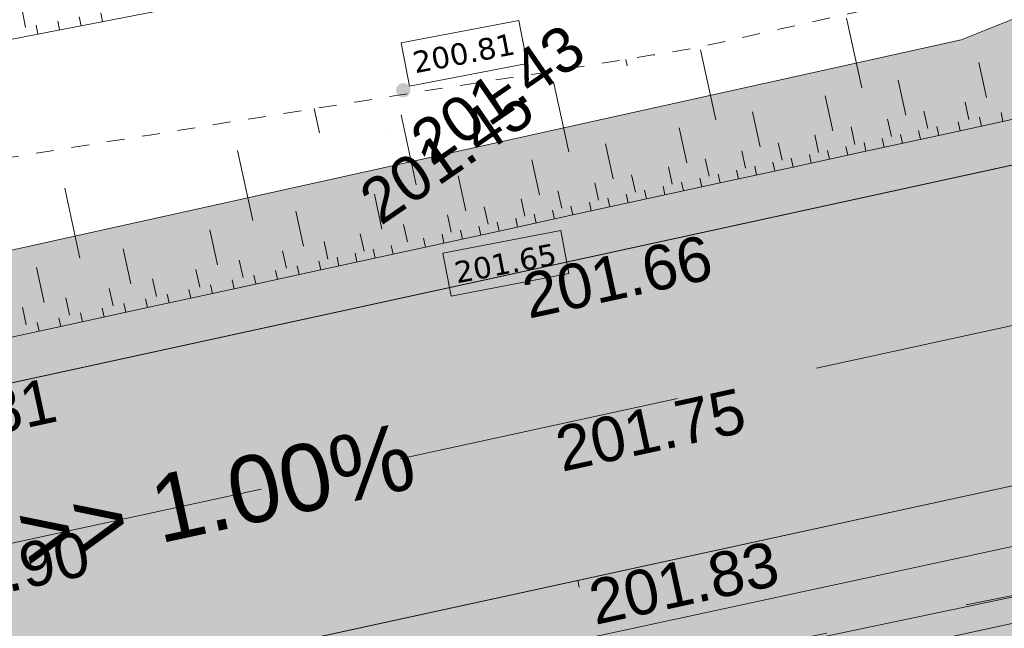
# Model space of a CAD drawing. Header units: millimetres. Extents: x -446952 to 537903, y -185749 to 168493.
# Tile 65 of 155: x 13359 to 35366, y 81866 to 95459. Entities that reach past the tile are written whole.
import ezdxf
from ezdxf.xclip import XClip

# ---------------------------------------------------------------- set-up
doc = ezdxf.new("R2010")
doc.units = ezdxf.units.MM
doc.header["$MEASUREMENT"] = 0
doc.header["$XCLIPFRAME"] = 0
for name, pattern in [('AXES', [101600, 63500, -12700, 12700, -12700]), ('CACHE2', [9525, 6350, -3175]), ('Grille', [800, 400, -400]), ('Wipeout_Contour', [1000, 0, -1000])]:
    doc.linetypes.add(name, pattern=pattern)
for name, color, linetype in [('02 AF-17-0322 ZAE POMME- CHANTIER-2018-09-26_2_-1-PAP-SURFACES-VOIRIE', 7, 'Continuous'), ('02 AF-17-0322 ZAE POMME- CHANTIER-2018-09-26_2_0000-VALORIS-NOUE DERIV BASSIN', 7, 'Continuous'), ('02 AF-17-0322 ZAE POMME- CHANTIER-2018-09-26_2_0000-VALORIS-NOUE DERIV BASSIN TEXTE ET COTES', 7, 'Continuous'), ('02 AF-17-0322 ZAE POMME- CHANTIER-2018-09-26_2_01-PAP- BORDURE CAN CS1 ET PANNEAU SIGNAL', 7, 'Continuous'), ('02 AF-17-0322 ZAE POMME- CHANTIER-2018-09-26_2_01-PAP- BORDURE P1', 7, 'Continuous'), ('02 AF-17-0322 ZAE POMME- CHANTIER-2018-09-26_2_01-PAP- BORDURE T2', 7, 'Continuous'), ('02 AF-17-0322 ZAE POMME- CHANTIER-2018-09-26_2_01-PAP- NIVELLEMENT', 7, 'Continuous'), ('02 AF-17-0322 ZAE POMME- CHANTIER-2018-09-26_2_01-PAP- REVET EV', 7, 'Continuous'), ('02 AF-17-0322 ZAE POMME- CHANTIER-2018-09-26_2_01-PAP- REVET TROTTOIR', 7, 'Continuous'), ('02 AF-17-0322 ZAE POMME- CHANTIER-2018-09-26_2_01-PAP- REVET VOIE', 7, 'Continuous'), ('02 AF-17-0322 ZAE POMME- CHANTIER-2018-09-26_2_01-PAP-FILAIRE VOIE', 7, 'Continuous'), ('02 AF-17-0322 ZAE POMME- CHANTIER-2018-09-26_2_01-PAP-MARQUAGE AU SOL', 7, 'Continuous'), ('02 AF-17-0322 ZAE POMME- CHANTIER-2018-09-26_2_03-PAP-EU PROJET CANA', 7, 'Continuous'), ('02 AF-17-0322 ZAE POMME- CHANTIER-2018-09-26_2_03-PAP-EU TEXTE POUR 2000°', 7, 'Continuous'), ('02 AF-17-0322 ZAE POMME- CHANTIER-2018-09-26_2_06-PAP AEP PROJET', 7, 'Continuous'), ('02 AF-17-0322 ZAE POMME- CHANTIER-2018-09-26_2_09-PAP ECLAIRAGE PROJET', 7, 'Continuous'), ('02 AF-17-0322 ZAE POMME- CHANTIER-2018-09-26_2_09-TRANCHEE GAZ', 7, 'Continuous'), ('02 AF-17-0322 ZAE POMME- CHANTIER-2018-09-26_2_2D - Dessins placés - Géomètre.2D', 7, 'Continuous'), ('02 AF-17-0322 ZAE POMME- CHANTIER-2018-09-26_2_X-PAP-PL_1_PROFILS_Bordure_T2', 7, 'Continuous'), ('02 AF-17-0322 ZAE POMME- CHANTIER-2018-09-26_2_X-PTS TOPO-TEXTE TOPOALT', 7, 'Continuous'), ('02 AF-17-0322 ZAE POMME- CHANTIER-2018-09-26_2_X-PTS TOPO-TOPOPOINT', 7, 'Continuous'), ('02 AF-17-0322 ZAE POMME- CHANTIER-2018-09-26_2_ZZ- PAP ALT PTS PROJET', 7, 'Continuous'), ('2D - Dessins placés - Géomètre.2D', 7, 'Continuous')]:
    doc.layers.add(name, color=color, linetype=linetype)
doc.styles.add('STYLE_GENERE_3', font='verdana.ttf')
doc.styles.add('STYLE_GENERE_4', font='txt')

# ---------------------------------------------------------------- blocks, each defined once
blk = doc.blocks.new('Dessin_1_2', base_point=(-56559339, -2771872408))
at = {"color": 254, "linetype": 'Wipeout_Contour', "lineweight": 0, "ltscale": 2094265.569888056}
blk.add_wipeout([(-446952, -185749), (537903, -185749), (537903, 168493), (-446952, 168064)], dxfattribs=at).dxf.layer = '02 AF-17-0322 ZAE POMME- CHANTIER-2018-09-26_2_2D - Dessins placés - Géomètre.2D'
at = {"layer": '02 AF-17-0322 ZAE POMME- CHANTIER-2018-09-26_2_0000-VALORIS-NOUE DERIV BASSIN TEXTE ET COTES', "linetype": 'Continuous', "lineweight": 15}
for points in [[(22065, 93975, 1), (21801, 93793, 1)], [(22789, 90369, 1), (22525, 90187, 1)]]:
    blk.add_hatch(color=7, dxfattribs=at).paths.add_polyline_path(points)
at = {"layer": '02 AF-17-0322 ZAE POMME- CHANTIER-2018-09-26_2_01-PAP- REVET EV', "linetype": 'Continuous', "lineweight": 15, "true_color": 0xa2a233}
for points in [[(-63170, 80280), (-63242, 77481), (-41873, 76928, 0.060082), (-29238, 78120), (36796, 92482, 0.04246), (45383, 95129), (63118, 102292, -0.079278), (72332, 104408), (88296, 105486), (98071, 109153), (133989, 111579), (144168, 109260), (180087, 111685), (189862, 115352), (225780, 117778), (235959, 115459), (249828, 116396, 0.02499), (256128, 117139), (293331, 123425, -0.50605), (328592, 88023), (332309, 87422), (340488, 135449), (255462, 121083, -0.02499), (249559, 120387), (66650, 108033), (34400, 95007), (-13410, 84428), (-35779, 79893)], [(-63475, 68484, 0.414214), (-62501, 67458), (-42132, 66931, 0.060082), (-27113, 68349), (38921, 82710, 0.04246), (49128, 85857), (66863, 93020, -0.079278), (73006, 94431), (250502, 106419, 0.02499), (257794, 107279), (294459, 113473, -0.511687), (318710, 89553), (296240, -55550), (281365, -144134, 0.147477), (285971, -134819), (299201, -56028), (321675, 89094, 0.504374), (294497, 116522), (257294, 110237, -0.02499), (250300, 109412), (72804, 97424, 0.079278), (65740, 95802), (48004, 88638, -0.04246), (38284, 85642), (-27750, 71280, -0.060082), (-42054, 69930), (-63423, 70483)]]:
    blk.add_hatch(color=55, dxfattribs=at).paths.add_polyline_path(points)
at = {"layer": '02 AF-17-0322 ZAE POMME- CHANTIER-2018-09-26_2_01-PAP- REVET TROTTOIR', "linetype": 'Continuous', "lineweight": 15}
blk.add_hatch(color=134, dxfattribs=at).paths.add_polyline_path([(-67600, 70507), (-67740, 65093), (-34300, 64227), (39453, 80267, 0.04246), (50064, 83539), (67799, 90702, -0.079278), (73174, 91936), (250671, 103924, 0.02499), (258211, 104814), (294876, 111008, -0.511687), (316240, 89936), (293772, -55152), (279967, -137363), (272678, -146499, -0.138677), (266072, -147197), (263431, -146737), (263002, -149200), (265359, -149609, 0.249583), (281365, -144134), (296240, -55550), (318710, 89553, 0.511687), (294459, 113473), (257794, 107279, -0.02499), (250502, 106419), (73006, 94431, 0.079278), (66863, 93020), (49128, 85857, -0.04246), (38921, 82710), (-27113, 68349, -0.060082), (-42132, 66931), (-62501, 67458, -0.414214), (-63475, 68484), (-63423, 70483), (-65423, 70535, 0.019452)])
at = {"layer": '02 AF-17-0322 ZAE POMME- CHANTIER-2018-09-26_2_01-PAP- REVET VOIE', "linetype": 'Continuous', "lineweight": 15, "true_color": 0xe8e8e8}
blk.add_hatch(color=254, dxfattribs=at).paths.add_polyline_path([(-127964, -74078, -0.246824), (-143938, -79120), (-101676, -86792, -0.418387), (-116091, -65592), (-93615, 47980, -0.343506), (-67600, 70507, -0.019452), (-65423, 70535), (-42054, 69930, 0.060082), (-27750, 71280), (38284, 85642, 0.04246), (48004, 88638), (65740, 95802, -0.079278), (72804, 97424), (250300, 109412, 0.02499), (257294, 110237), (294497, 116522, -0.504374), (321675, 89094), (299201, -56028), (285971, -134819, -0.40927), (265363, -149699), (307127, -157458, -0.40792), (292737, -136794), (306112, -57143), (328592, 88023, 0.50605), (293331, 123425), (256128, 117139, -0.02499), (249828, 116396), (72332, 104408, 0.079278), (63118, 102292), (45383, 95129, -0.04246), (36796, 92482), (-29238, 78120, -0.060082), (-41873, 76928), (-65241, 77533, 0.058037), (-73306, 76804, 0.30098), (-100482, 49339), (-123090, -64900, -0.147477)])
at = {"layer": '02 AF-17-0322 ZAE POMME- CHANTIER-2018-09-26_2_-1-PAP-SURFACES-VOIRIE', "color": 7, "linetype": 'Continuous', "lineweight": 15, "flags": 128}
for points in [[(-116091, -65592), (-111232, -41039), (-109291, -31230), (-105796, -13572), (-102302, 4085), (-100360, 13895), (-93615, 47980, -0.343506), (-67600, 70507, -0.019452), (-65423, 70535), (-63423, 70483), (-42054, 69930, 0.060082), (-27750, 71280), (38284, 85642, 0.04246), (48004, 88638), (65740, 95802, -0.079278), (72804, 97424), (250300, 109412, 0.02499)], [(88296, 105486), (72332, 104408, 0.079278), (63118, 102292), (45383, 95129, -0.04246), (36796, 92482), (-29238, 78120, -0.060082), (-41873, 76928), (-63242, 77481), (-65241, 77533, 0.058037), (-73306, 76804, 0.30098), (-100482, 49339), (-123090, -64900, -0.147477)]]:
    blk.add_lwpolyline(points, format="xyb", dxfattribs=at)
at = {"layer": '02 AF-17-0322 ZAE POMME- CHANTIER-2018-09-26_2_0000-VALORIS-NOUE DERIV BASSIN', "color": 7, "linetype": 'Continuous', "lineweight": 15}
for p, q in [((13487, 95288), (13411, 95680)), ((14730, 95324), (14692, 95521)), ((15212, 95417), (15174, 95614)), ((13766, 95138), (13728, 95334)), ((14248, 95231), (14210, 95427)), ((32180, 93934), (31840, 95497)), ((28919, 93225), (28579, 94788)), ((26935, 94431), (26904, 94573)), ((34968, 93722), (34797, 94504)), ((25631, 92510), (25291, 94073)), ((33164, 93329), (32994, 94111)), ((31535, 92975), (31365, 93757)), ((34576, 93227), (34491, 93618)), ((20057, 92935), (19941, 93472)), ((22223, 91769), (21883, 93332)), ((29907, 92621), (29737, 93403)), ((33656, 93027), (33571, 93418)), ((35335, 93188), (35293, 93383)), ((32842, 92850), (32757, 93241)), ((34380, 92980), (34337, 93175)), ((34858, 93084), (34815, 93279)), ((28271, 92265), (28101, 93047)), ((31213, 92496), (31128, 92887)), ((32027, 92673), (31942, 93064)), ((33088, 92699), (33045, 92894)), ((33495, 92787), (33452, 92983)), ((33902, 92876), (33860, 93071)), ((26625, 91907), (26455, 92689)), ((30399, 92319), (30314, 92709)), ((32273, 92522), (32231, 92717)), ((32681, 92610), (32638, 92806)), ((18571, 90974), (18231, 92538)), ((29585, 92141), (29500, 92532)), ((31052, 92256), (31010, 92451)), ((31459, 92345), (31417, 92540)), ((31866, 92433), (31824, 92628)), ((24978, 91549), (24808, 92331)), ((28768, 91964), (28683, 92355)), ((30238, 92079), (30195, 92274)), ((30645, 92167), (30602, 92363)), ((27121, 91606), (27036, 91997)), ((27945, 91785), (27860, 92176)), ((29016, 91813), (28974, 92009)), ((29423, 91902), (29381, 92097)), ((29831, 91990), (29788, 92186)), ((23331, 91191), (23161, 91973)), ((26298, 91427), (26213, 91818)), ((28193, 91634), (28150, 91830)), ((28605, 91724), (28562, 91919)), ((14705, 90134), (14365, 91697)), ((21456, 90783), (21286, 91565)), ((25475, 91248), (25390, 91638)), ((26958, 91366), (26915, 91561)), ((27370, 91455), (27327, 91651)), ((27781, 91545), (27739, 91740)), ((24651, 91069), (24566, 91459)), ((26135, 91186), (26092, 91382)), ((26546, 91276), (26504, 91471)), ((19701, 90401), (19531, 91183)), ((23828, 90889), (23743, 91280)), ((24900, 90918), (24857, 91113)), ((25311, 91007), (25269, 91203)), ((25723, 91097), (25680, 91292)), ((23005, 90710), (22920, 91101)), ((24076, 90739), (24034, 90934)), ((24488, 90828), (24445, 91024)), ((17782, 89984), (17612, 90766)), ((21057, 90287), (20972, 90678)), ((22024, 90497), (21939, 90888)), ((23253, 90560), (23210, 90755)), ((23665, 90649), (23622, 90845)), ((20250, 90111), (20165, 90502)), ((22430, 90381), (22387, 90576)), ((22841, 90470), (22799, 90666)), ((15844, 89563), (15674, 90344)), ((19321, 89909), (19236, 90300)), ((20897, 90047), (20855, 90243)), ((21301, 90135), (21258, 90331)), ((21704, 90223), (21662, 90418)), ((18352, 89699), (18267, 90089)), ((20091, 89872), (20048, 90067)), ((20494, 89960), (20452, 90155)), ((13906, 89141), (13736, 89923)), ((17383, 89488), (17298, 89879)), ((19121, 89661), (19079, 89857)), ((19606, 89767), (19564, 89962)), ((16414, 89277), (16329, 89668)), ((18152, 89450), (18110, 89646)), ((18637, 89556), (18594, 89751)), ((15445, 89066), (15360, 89457)), ((17183, 89240), (17141, 89435)), ((17668, 89345), (17625, 89540)), ((14476, 88856), (14391, 89246)), ((16214, 89029), (16172, 89224)), ((16699, 89134), (16656, 89330)), ((13507, 88645), (13422, 89036)), ((15245, 88818), (15203, 89014)), ((15730, 88924), (15687, 89119)), ((13792, 88502), (13749, 88697)), ((14276, 88607), (14234, 88803)), ((14761, 88713), (14718, 88908))]:
    blk.add_line(p, q, dxfattribs=at)
at = {"layer": '02 AF-17-0322 ZAE POMME- CHANTIER-2018-09-26_2_0000-VALORIS-NOUE DERIV BASSIN', "color": 7, "linetype": 'Grille', "lineweight": 15, "flags": 128}
blk.add_lwpolyline([(369744, 142570), (353326, 140998), (349053, 139887), (348101, 139640), (347149, 139393), (346198, 139145), (345246, 138898), (344294, 138651), (343342, 138403), (342390, 138156), (341438, 137908), (340486, 137661), (339534, 137414), (338734, 137234), (338018, 137082), (337553, 137014), (337132, 136958), (336529, 136842), (335810, 136690), (335093, 136589), (334376, 136488), (333659, 136388), (332703, 136184), (331746, 135981), (330790, 135778), (329834, 135575), (328899, 135161), (327965, 134747), (327031, 134334), (326096, 133920), (325162, 133507), (324228, 133093), (323306, 132681), (322360, 132488), (321414, 132294), (320468, 132101), (319522, 131907), (318649, 131759), (317776, 131611), (316903, 131463), (316030, 131314), (315157, 131166), (314284, 131018), (313485, 130862), (312685, 130707), (311885, 130551), (311086, 130396), (310286, 130240), (309588, 130105), (308890, 129969), (308192, 129833), (307185, 129707), (306178, 129581), (305171, 129455), (304164, 129329), (303284, 129219), (302404, 129109), (301524, 128998), (300644, 128888), (299765, 128777), (298885, 128667), (298202, 128707), (297527, 128692), (296852, 128676), (295985, 128635), (295121, 128580), (294259, 128513), (293590, 128416), (292921, 128318), (292252, 128221), (291586, 128107), (290921, 127985), (290256, 127864), (289482, 127726), (288708, 127589), (288542, 127554), (287638, 127386), (286735, 127218), (285831, 127050), (284927, 126882), (284024, 126714), (283120, 126547), (282923, 126510), (281956, 126330), (280988, 126151), (280021, 125971), (279053, 125791), (278085, 125612), (277118, 125432), (276150, 125252), (275183, 125073), (274332, 124915), (273481, 124757), (272630, 124598), (271779, 124440), (270928, 124282), (270077, 124124), (269959, 124077), (268986, 123898), (268012, 123719), (267039, 123540), (266065, 123361), (265092, 123182), (264118, 123002), (263145, 122823), (262171, 122644), (261198, 122465), (260224, 122286), (259250, 122107), (258277, 121928), (256385, 121606), (254133, 121253), (252494, 121030), (251615, 120931), (250736, 120869), (249856, 120807), (248878, 120772), (247899, 120741), (246921, 120709), (245935, 120677), (244949, 120645), (243964, 120614), (242978, 120582), (241992, 120550), (241006, 120518), (240020, 120486), (239035, 120454), (238049, 120423), (237459, 120411), (236665, 120384), (235870, 120357), (235102, 120545), (234334, 120733), (233566, 120922), (232587, 121161), (231609, 121400), (230631, 121639), (229653, 121878), (228768, 122095), (227884, 122311), (227000, 122527), (226141, 122748), (225286, 122852), (224437, 122821), (223588, 122790), (222739, 122758), (221891, 122727), (221043, 122698), (220196, 122669), (219349, 122640), (218747, 122629), (218029, 122607), (217310, 122585), (216592, 122563), (215639, 122486), (214686, 122409), (213733, 122332), (213024, 122275), (212316, 122217), (211607, 122160), (210611, 122079), (209614, 121999), (208617, 121918), (207620, 121838), (206623, 121757), (205728, 121685), (204832, 121613), (203937, 121541), (203041, 121469), (202146, 121397), (201250, 121325), (200412, 121256), (199457, 121179), (198501, 121102), (197546, 121025), (196590, 120948), (195635, 120871), (194844, 120807), (194645, 120791), (193854, 120728), (192994, 120658), (192134, 120589), (191273, 120520), (190413, 120450), (189553, 120381), (188629, 120091), (187706, 119739), (186779, 119386), (185882, 119045), (184982, 118703), (184079, 118359), (183172, 118014), (182349, 117709), (181527, 117403), (180704, 117098), (179881, 116792), (178973, 116679), (178063, 116604), (177154, 116528), (176244, 116453), (175335, 116378), (174426, 116303), (173516, 116228), (172584, 116151), (171651, 116074), (170719, 115997), (169787, 115920), (169209, 115871), (168255, 115795), (167302, 115718), (166348, 115641), (165394, 115564), (164440, 115487), (163486, 115410), (162532, 115334), (161578, 115257), (160624, 115180), (159670, 115103), (158716, 115026), (157763, 114949), (156809, 114872), (155855, 114796), (154901, 114719), (153947, 114642), (152978, 114567), (152790, 114542), (151821, 114468), (150852, 114393), (149883, 114318), (148914, 114243), (147945, 114169), (146977, 114094), (146008, 114019), (145039, 113944), (144070, 113869), (142951, 114036), (141832, 114264), (140718, 114490), (139610, 114714), (138507, 114937), (137410, 115158), (136386, 115372), (135368, 115584), (134356, 115794), (133351, 115800), (132413, 115724), (131475, 115648), (130537, 115572), (129599, 115496), (128661, 115419), (127723, 115343), (126785, 115267), (125846, 115191), (124908, 115115), (123970, 115038), (123032, 114962), (122094, 114886), (121156, 114810), (120218, 114734), (119280, 114657), (119245, 114647), (118252, 114567), (117259, 114488), (116267, 114408), (115274, 114328), (114281, 114248), (113333, 114172), (112385, 114096), (111436, 114020), (110488, 113944), (109540, 113868), (108592, 113792), (107643, 113716), (106708, 113641), (105772, 113565), (104837, 113490), (103901, 113415), (102965, 113340), (102030, 113265), (101094, 113190), (100895, 113174), (100129, 113112), (99363, 113051), (98597, 112989), (97831, 112928), (96974, 112673), (96123, 112359), (95271, 112045), (94419, 111731), (93604, 111431), (92835, 111150), (92020, 110850), (91205, 110550), (90390, 110249), (89583, 109952), (88776, 109655), (87969, 109357), (86980, 109239), (85988, 109160), (84996, 109080), (84004, 109000), (83012, 108921), (82019, 108841), (81027, 108761), (80035, 108682), (79043, 108602), (78051, 108523), (77059, 108443), (76269, 108379), (75478, 108315), (74631, 108248), (73834, 108184), (73037, 108120), (72241, 108057), (71378, 107982), (70517, 107889), (69659, 107762), (68800, 107635), (68084, 107499), (67370, 107348), (66655, 107197), (65989, 107043), (65323, 106875), (64658, 106707), (63949, 106494), (63241, 106268), (62533, 106042), (61587, 105699), (60641, 105355), (59695, 105011), (59043, 104802), (58438, 104614), (57837, 104426), (57239, 104239), (56646, 104052), (56044, 103872), (55197, 103583), (54258, 103253), (53318, 102923), (52379, 102593), (51440, 102263), (50507, 101917), (49574, 101571), (48641, 101225), (47708, 100879), (46775, 100532), (46022, 100199), (45268, 99865), (44515, 99531), (43848, 99247), (43182, 98966), (42515, 98686), (41842, 98429), (41167, 98181), (40493, 97932), (39691, 97659), (38887, 97401), (38083, 97142), (37436, 96963), (36789, 96789), (36141, 96615), (35192, 96376), (34242, 96141), (33292, 95905), (32316, 95687), (31340, 95470), (30364, 95252), (29388, 95034), (28412, 94816), (27514, 94671), (26617, 94527), (25720, 94382), (24860, 94245), (24058, 94122), (23257, 93998), (22454, 93874), (21681, 93751), (20907, 93627), (20730, 93599), (19956, 93475), (19182, 93351), (18260, 93205), (17285, 93048), (16310, 92891), (15335, 92735), (14361, 92578), (13386, 92421), (12412, 92265), (11438, 92108), (10465, 91951), (9491, 91795), (8518, 91638), (7545, 91482), (6570, 91324), (5595, 91166), (4620, 91008), (3645, 90850), (2671, 90692), (1697, 90534), (722, 90377), (-252, 90219), (-1226, 90061), (-2213, 89901), (-3201, 89741), (-4189, 89581), (-5177, 89421), (-6165, 89261), (-7153, 89101), (-8141, 88941), (-9129, 88781), (-10117, 88621), (-11105, 88461), (-12093, 88301), (-13081, 88141), (-14069, 87981), (-15057, 87821), (-16045, 87661), (-17033, 87501), (-18021, 87341), (-19009, 87181), (-19997, 87021), (-20985, 86861), (-21912, 86697), (-22839, 86532), (-23766, 86367), (-23725, 86409), (-24567, 86275), (-25409, 86140), (-26251, 86005), (-27199, 85815), (-28147, 85625), (-29096, 85435), (-30044, 85244), (-30992, 85054), (-31953, 84796), (-33541, 84448), (-36350, 84050), (-38977, 83804), (-40660, 83720), (-41587, 83638), (-42362, 83628), (-43136, 83624), (-43911, 83620), (-44686, 83616), (-45701, 83612), (-46717, 83609), (-47733, 83605), (-48748, 83602), (-49764, 83598), (-50780, 83595), (-51795, 83591), (-52619, 83586), (-53443, 83582), (-54268, 83577), (-55092, 83572), (-55293, 83572), (-56275, 83568), (-57256, 83564), (-58238, 83560), (-59103, 83979), (-59958, 84629), (-60813, 85278), (-61668, 85928), (-62519, 86153), (-63379, 86140), (-64239, 86126), (-65099, 86113), (-65829, 86095), (-66559, 86078), (-67289, 86060), (-68186, 86031), (-69083, 86002), (-69980, 85974), (-70877, 85945), (-71774, 85916), (-72503, 86038), (-73232, 86159), (-73749, 86283), (-74691, 86292), (-75634, 86299), (-76576, 86283), (-77266, 86262), (-77957, 86228), (-78648, 86178), (-79541, 86146), (-80434, 86115), (-81327, 86084), (-82220, 86053), (-83114, 86021), (-84007, 85990), (-84900, 85959), (-85945, 85907), (-86991, 85855), (-88037, 85802), (-89085, 85744), (-90163, 85207), (-91247, 84667), (-92366, 84078), (-93495, 83486), (-94635, 82890), (-95786, 82291), (-96948, 81688), (-97732, 81292), (-98516, 80895), (-99300, 80498), (-100232, 80655), (-101164, 80811), (-102096, 80968), (-103028, 81125), (-103960, 81281), (-104891, 81438), (-105830, 81526), (-106776, 81545), (-107710, 81559), (-108643, 81573), (-109577, 81587), (-110510, 81601), (-111443, 81615), (-112377, 81629), (-113108, 81645), (-113837, 81661), (-114566, 81676), (-115294, 81691), (-116019, 81707), (-116744, 81723), (-117468, 81738), (-118192, 81754), (-119150, 81772), (-120110, 81790), (-121071, 81808), (-122031, 81826), (-122991, 81845), (-123951, 81863), (-124912, 81881), (-125866, 81898), (-126821, 81916), (-127775, 81933), (-128730, 81950), (-129684, 81967), (-130639, 81984), (-131593, 82002), (-132548, 82019), (-133502, 82036), (-134457, 82053), (-135411, 82070), (-136366, 82088), (-137320, 82105), (-138275, 82122), (-139230, 82139), (-140184, 82157), (-141214, 82174), (-142244, 82191), (-143275, 82209), (-144305, 82226), (-145335, 82244), (-146286, 82260), (-147237, 82277), (-148187, 82294), (-149138, 82310), (-150089, 82327), (-151040, 82344), (-151990, 82360), (-152941, 82377), (-153892, 82394), (-154843, 82410), (-155793, 82427), (-156744, 82443), (-157695, 82460), (-158645, 82477), (-159596, 82493), (-160547, 82510), (-161498, 82527, -0.311801), (-167334, 86272), (-171134, 95525), (-172095, 96951)], format="xyb", dxfattribs=at)
at = {"layer": '02 AF-17-0322 ZAE POMME- CHANTIER-2018-09-26_2_0000-VALORIS-NOUE DERIV BASSIN', "color": 7, "linetype": 'Continuous', "lineweight": 15, "flags": 128}
for points in [[(36768, 93503), (35335, 93188), (33902, 92876), (32273, 92522), (30645, 92167), (29016, 91813), (27370, 91455), (25723, 91097), (24076, 90739), (22430, 90381), (21704, 90223), (20091, 89872), (18152, 89450), (16214, 89029), (14276, 88607), (12338, 88186)], [(21450, 96622), (21060, 96547), (20280, 96396), (20101, 96362), (19321, 96211), (18540, 96061), (17622, 95884), (16658, 95697), (15694, 95511), (14730, 95324), (13766, 95138), (12802, 94952)]]:
    blk.add_lwpolyline(points, dxfattribs=at)
at = {"layer": '02 AF-17-0322 ZAE POMME- CHANTIER-2018-09-26_2_0000-VALORIS-NOUE DERIV BASSIN TEXTE ET COTES', "color": 7, "linetype": 'Continuous', "lineweight": 15, "flags": 128}
for points in [[(22070, 93978), (21886, 94941), (24518, 95444), (24702, 94481)], [(23003, 89285), (22819, 90248), (25451, 90751), (25635, 89788)]]:
    blk.add_lwpolyline(points, close=True, dxfattribs=at)
at = {"layer": '02 AF-17-0322 ZAE POMME- CHANTIER-2018-09-26_2_01-PAP- BORDURE CAN CS1 ET PANNEAU SIGNAL', "color": 161, "linetype": 'AXES', "lineweight": 15, "true_color": 0x40a5ff, "flags": 128}
blk.add_lwpolyline([(328592, 88023, 0.511687), (292793, 123334), (256128, 117139, -0.02499), (249828, 116396), (235959, 115459), (225780, 117778), (189862, 115352), (180087, 111685), (144168, 109260), (133989, 111579), (98071, 109153), (88296, 105486), (72332, 104408, 0.079278), (63118, 102292), (45383, 95129, -0.04246), (36796, 92482), (-29238, 78120, -0.060082), (-41873, 76928), (-65241, 77533, 0.365399), (-100482, 49339), (-123090, -64900, -0.409989), (-143986, -79111), (-146048, -78734)], format="xyb", dxfattribs=at)
at = {"layer": '02 AF-17-0322 ZAE POMME- CHANTIER-2018-09-26_2_01-PAP- BORDURE P1', "color": 5, "linetype": 'Grille', "lineweight": 15, "flags": 128}
blk.add_lwpolyline([(-63423, 70483), (-63475, 68484, 0.414214), (-62501, 67458), (-42132, 66931, 0.060082), (-27113, 68349), (38921, 82710, 0.04246), (49128, 85857), (66863, 93020, -0.079278), (73006, 94431), (250502, 106419, 0.02499), (257794, 107279), (294459, 113473, -0.511687), (318710, 89553), (296240, -55550), (281365, -144134)], format="xyb", dxfattribs=at)
at = {"layer": '02 AF-17-0322 ZAE POMME- CHANTIER-2018-09-26_2_01-PAP- BORDURE T2', "color": 7, "linetype": 'Continuous', "lineweight": 15, "flags": 128}
blk.add_lwpolyline([(321675, 89094, 0.511687), (293959, 116432), (257294, 110237, -0.02499), (250300, 109412), (72804, 97424, 0.079278), (65740, 95802), (48004, 88638, -0.04246), (38284, 85642), (-27750, 71280, -0.060082), (-42054, 69930), (-65423, 70535, 0.365399), (-93615, 47980), (-102950, 808), (-101949, -9584), (-108938, -44899), (-113822, -54126), (-116091, -65592, 0.418387), (-101676, -86792), (-96884, -87669)], format="xyb", dxfattribs=at)
at = {"layer": '02 AF-17-0322 ZAE POMME- CHANTIER-2018-09-26_2_01-PAP- NIVELLEMENT', "color": 7, "linetype": 'Continuous', "lineweight": 15}
for p, q in [((24343, 89773), (24343, 89773)), ((25087, 86353), (25087, 86353)), ((25831, 82933), (25831, 82933))]:
    blk.add_line(p, q, dxfattribs=at)
at = {"layer": '02 AF-17-0322 ZAE POMME- CHANTIER-2018-09-26_2_01-PAP-FILAIRE VOIE', "color": 7, "linetype": 'Continuous', "lineweight": 15, "flags": 128}
for points in [[(34400, 95007), (66650, 108033), (249559, 120387, 0.02499), (255462, 121083), (340488, 135449), (334913, 102715), (331142, 80568), (316405, -13756), (310076, -57695), (294903, -148053)], [(-123090, -64900), (-100482, 49339, -0.365399), (-65241, 77533), (-41873, 76928, 0.060082), (-29238, 78120), (36796, 92482, 0.04246), (45383, 95129), (63118, 102292, -0.079278), (72332, 104408), (249828, 116396, 0.02499), (256128, 117139), (292793, 123334, -0.511687), (328592, 88023), (306112, -57143), (292737, -136794, 0.410378), (307276, -157485), (328925, -161413)], [(63118, 102292), (45383, 95129, -0.04246), (36796, 92482), (-29238, 78120, -0.060082), (-41873, 76928), (-65241, 77533, 0.365399), (-100482, 49339), (-123090, -64900, -0.409989), (-143986, -79111), (-146048, -78734)], [(65740, 95802), (48004, 88638, -0.04246), (38284, 85642), (-27750, 71280, -0.060082), (-42054, 69930), (-65423, 70535, 0.365399), (-93615, 47980), (-116091, -65592, 0.418387), (-101676, -86792), (-96884, -87669)], [(-63423, 70483), (-63475, 68484, 0.414214), (-62501, 67458), (-42132, 66931, 0.060082), (-27113, 68349), (38921, 82710, 0.04246), (49128, 85857), (66863, 93020)]]:
    blk.add_lwpolyline(points, format="xyb", dxfattribs=at)
blk.add_lwpolyline([(-63170, 80280), (-35779, 79893), (-13410, 84428), (34400, 95007)], dxfattribs=at)
at = {"layer": '02 AF-17-0322 ZAE POMME- CHANTIER-2018-09-26_2_01-PAP-MARQUAGE AU SOL', "color": 254, "linetype": 'CACHE2', "lineweight": 15, "true_color": 0xe8e8e8, "flags": 128}
blk.add_lwpolyline([(-123079, -82876), (-97048, 48660, -0.365399), (-65332, 74034), (-41964, 73429, 0.060082), (-28494, 74700), (37540, 89062, 0.04246), (46694, 91883), (64429, 99047, -0.079278), (72568, 100916), (250064, 112904, 0.02499), (256711, 113688), (293376, 119883, -0.511687), (325134, 88558), (302657, -56586), (286366, -153601)], format="xyb", dxfattribs=at)
at = {"layer": '02 AF-17-0322 ZAE POMME- CHANTIER-2018-09-26_2_03-PAP-EU PROJET CANA', "color": 7, "linetype": 'Continuous', "lineweight": 15, "flags": 128}
blk.add_lwpolyline([(330237, 119940), (261842, 108589), (211769, 104665), (144537, 100179), (70482, 95729), (41809, 85037), (19230, 80182)], dxfattribs=at)
at = {"layer": '02 AF-17-0322 ZAE POMME- CHANTIER-2018-09-26_2_06-PAP AEP PROJET', "color": 161, "linetype": 'CACHE2', "lineweight": 15, "true_color": 0x40a5ff, "flags": 128}
blk.add_lwpolyline([(330253, 90922), (320236, 92771), (318312, 101170), (312703, 108940), (298729, 115294), (256953, 108387), (169622, 102543), (72095, 95129), (40029, 83508), (-34422, 68417), (-90568, 70496), (-99967, 57633), (-109711, 12429), (-118818, -36197), (-127333, -80547), (-124531, -87162)], dxfattribs=at)
at = {"layer": '02 AF-17-0322 ZAE POMME- CHANTIER-2018-09-26_2_09-PAP ECLAIRAGE PROJET', "color": 5, "linetype": 'CACHE2', "lineweight": 15, "flags": 128}
blk.add_lwpolyline([(110233, 98284), (72095, 95129), (40029, 83508), (-34341, 67892), (-61831, 68100)], dxfattribs=at)
at = {"layer": '02 AF-17-0322 ZAE POMME- CHANTIER-2018-09-26_2_09-TRANCHEE GAZ', "color": 134, "linetype": 'CACHE2', "lineweight": 40, "flags": 128}
blk.add_lwpolyline([(-124949, -37563), (-118950, -39005), (-109220, 12330), (-99500, 57424), (-90321, 69987), (-34381, 67915), (40165, 83026), (72201, 94636), (169658, 102045), (257011, 107890), (298660, 114776), (312380, 108538), (320230, 98058), (282358, -144405), (279769, -158811)], dxfattribs=at)
at = {"layer": '02 AF-17-0322 ZAE POMME- CHANTIER-2018-09-26_2_X-PAP-PL_1_PROFILS_Bordure_T2', "color": 104, "linetype": 'Continuous', "lineweight": 15, "true_color": 0x029e21, "flags": 128}
blk.add_lwpolyline([(25831, 82933), (25863, 82787)], dxfattribs=at)
at = {"layer": '02 AF-17-0322 ZAE POMME- CHANTIER-2018-09-26_2_X-PTS TOPO-TOPOPOINT', "color": 14, "linetype": 'Continuous', "lineweight": 15, "true_color": 0xa80f02}
for p, q in [((21616, 93035), (21616, 93035)), ((20480, 91713), (20480, 91713))]:
    blk.add_line(p, q, dxfattribs=at)
at = {"layer": '02 AF-17-0322 ZAE POMME- CHANTIER-2018-09-26_2_0000-VALORIS-NOUE DERIV BASSIN TEXTE ET COTES', "color": 7, "linetype": 'Continuous', "lineweight": 15, "char_height": 480, "attachment_point": 4, "rotation": 10.8178, "style": 'STYLE_GENERE_3'}
for s, insert in [('\\A1;{\\pql;\\fVerdana|b0|i0|c0|p38;200.81}', (22152, 94492)), ('\\A1;{\\pql;\\fVerdana|b0|i0|c0|p38;201.65}', (23085, 89799))]:
    blk.add_mtext(s, dxfattribs=dict(at, insert=insert))
at = {"layer": '02 AF-17-0322 ZAE POMME- CHANTIER-2018-09-26_2_01-PAP- NIVELLEMENT', "color": 7, "linetype": 'Continuous', "lineweight": 15, "insert": (17752, 84789), "char_height": 1500, "attachment_point": 5, "rotation": 12.2699, "style": 'STYLE_GENERE_4'}
blk.add_mtext('\\A1;{\\pqc;\\fArial|b0|i0|c0|p38;>> 1.00%}', dxfattribs=at)
at = {"layer": '02 AF-17-0322 ZAE POMME- CHANTIER-2018-09-26_2_03-PAP-EU TEXTE POUR 2000°', "color": 7, "linetype": 'Continuous', "lineweight": 15, "insert": (18302, 77834), "char_height": 1500, "attachment_point": 1, "rotation": 12.4684, "style": 'STYLE_GENERE_4'}
blk.add_mtext('\\A1;{\\pql;\\fArial|b0|i0|c0|p38;FONTE Ø200 - 0.3% ==>}', dxfattribs=at)
at = {"layer": '02 AF-17-0322 ZAE POMME- CHANTIER-2018-09-26_2_X-PTS TOPO-TEXTE TOPOALT', "color": 14, "linetype": 'Continuous', "lineweight": 15, "true_color": 0xa80f02, "char_height": 1000, "attachment_point": 1, "rotation": 34.5271, "style": 'STYLE_GENERE_4'}
for s, insert in [('\\A1;{\\pql;\\fArial|b0|i0|c0|p38;201.43}', (21997, 92994)), ('\\A1;{\\pql;\\fArial|b0|i0|c0|p38;201.45}', (20861, 91672))]:
    blk.add_mtext(s, dxfattribs=dict(at, insert=insert))
at = {"layer": '02 AF-17-0322 ZAE POMME- CHANTIER-2018-09-26_2_ZZ- PAP ALT PTS PROJET', "color": 7, "linetype": 'Continuous', "lineweight": 15, "char_height": 1000, "attachment_point": 1, "rotation": 12.2699, "style": 'STYLE_GENERE_4'}
for s, insert in [('\\A1;{\\pql;\\fArial|b0|i0|c0|p38;201.66}', (24522, 89756)), ('\\A1;{\\pql;\\fArial|b0|i0|c0|p38;201.81}', (9864, 86569)), ('\\A1;{\\pql;\\fArial|b0|i0|c0|p38;201.75}', (25266, 86336)), ('\\A1;{\\pql;\\fArial|b0|i0|c0|p38;201.90}', (10608, 83149)), ('\\A1;{\\pql;\\fArial|b0|i0|c0|p38;201.83}', (26009, 82916))]:
    blk.add_mtext(s, dxfattribs=dict(at, insert=insert))

msp = doc.modelspace()

# ---------------------------------------------------------------- block references
at = {"layer": '2D - Dessins placés - Géomètre.2D', "color": 7, "linetype": 'Continuous', "lineweight": 40}
ref = msp.add_blockref('Dessin_1_2', (-56559339, -2771872408), dxfattribs=at)
XClip(ref).set_block_clipping_path([(-446952.2139278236, -185748.9586169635), (537903.0822630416, -185748.9586169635), (537903.0822630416, 168492.6257651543), (-446952.2139278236, 168063.6339895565)])

doc.saveas('drawing.dxf')
